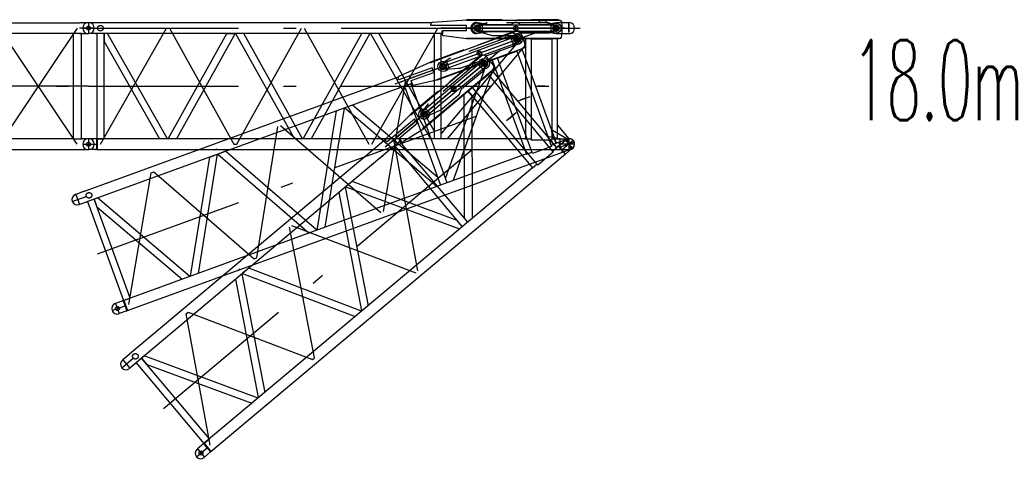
# Model space of a CAD drawing. Extents: x 2936 to 66286, y 16938 to 99139.
# Tile 22 of 25: x 53141 to 65439, y 52436 to 57926. Entities that reach past the tile are written whole.
import ezdxf
from ezdxf.enums import TextEntityAlignment as Align

# ---------------------------------------------------------------- set-up
doc = ezdxf.new("R2010")
doc.units = 0
doc.header["$LTSCALE"] = 62.5
doc.linetypes.add('CENTER', pattern=[50.5, 30, -9, 2.5, -9])
doc.linetypes.add('HIDDEN', pattern=[12.6, 8.4, -4.2])
doc.layers.add('11', color=7, linetype='CONTINUOUS')
doc.layers.add('13', color=216, linetype='CONTINUOUS')
doc.styles.get("Standard").update_dxf_attribs({"font": 'txt', "bigfont": 'bigfont'})

# ---------------------------------------------------------------- blocks, each defined once
blk = doc.blocks.new('*G38')
at = {"layer": '11', "color": 7, "linetype": 'CONTINUOUS'}
for p, q in [((58299, 57894), (58722, 57926)), ((58722, 57926), (58722, 57921)), ((59169, 57926), (58727, 57926)), ((58727, 57926), (58727, 57921)), ((59169, 57921), (59169, 57926)), ((59866, 57926), (59535, 57926)), ((59535, 57926), (59535, 57921)), ((59866, 57921), (59866, 57926)), ((54000, 57889), (53995, 57889)), ((54100, 57889), (54000, 57889)), ((54109, 57888), (54100, 57889)), ((58284, 57888), (54109, 57888)), ((58276, 57856), (58276, 57869)), ((58280, 57856), (58276, 57856)), ((58722, 57852), (58281, 57852)), ((58722, 57921), (59882, 57921)), ((58722, 57791), (58722, 57852)), ((58727, 57921), (59169, 57921)), ((58856, 57859), (58902, 57861)), ((58856, 57854), (58856, 57859)), ((58902, 57861), (59812, 57861)), ((59169, 57921), (59169, 57924)), ((59169, 57924), (59172, 57921)), ((59169, 57924), (59169, 57924)), ((59169, 57924), (59169, 57924)), ((59169, 57923), (59169, 57924)), ((59169, 57922), (59170, 57923)), ((59170, 57923), (59169, 57921)), ((59169, 57921), (59171, 57923)), ((59172, 57921), (59169, 57921)), ((59170, 57924), (59170, 57923)), ((59171, 57922), (59171, 57921)), ((59171, 57921), (59171, 57922)), ((59171, 57922), (59171, 57921)), ((59535, 57924), (59532, 57921)), ((59532, 57921), (59535, 57921)), ((59535, 57923), (59535, 57924)), ((59535, 57924), (59535, 57924)), ((59535, 57921), (59535, 57924)), ((59535, 57921), (59866, 57921)), ((59623, 57921), (59623, 57916)), ((59643, 57896), (59703, 57896)), ((59723, 57916), (59723, 57921)), ((59790, 57864), (59795, 57862)), ((59812, 57861), (59840, 57851)), ((59840, 57851), (59840, 57844)), ((59840, 57851), (59840, 57844)), ((59866, 57923), (59866, 57924)), ((59866, 57924), (59866, 57924)), ((59866, 57924), (59869, 57921)), ((59866, 57921), (59866, 57924)), ((59869, 57921), (59866, 57921)), ((54000, 57754), (53995, 57754)), ((54100, 57754), (54000, 57754)), ((54100, 57754), (54109, 57755)), ((54194, 57755), (54105, 57755)), ((54105, 57755), (54105, 56438)), ((58415, 57755), (54109, 57755)), ((54194, 56438), (54194, 57755)), ((54238, 57755), (54194, 57755)), ((54194, 57755), (54194, 57653)), ((54988, 56438), (54238, 57755)), ((54996, 56438), (55729, 57755)), ((55831, 57755), (55098, 56438)), ((55729, 57755), (55831, 57755)), ((55940, 57755), (55838, 57755)), ((55838, 57755), (56572, 56438)), ((56674, 56438), (55940, 57755)), ((56681, 56438), (57414, 57755)), ((57516, 57755), (56783, 56438)), ((57524, 57755), (58273, 56438)), ((58318, 56540), (57626, 57755)), ((57976, 57755), (57926, 57755)), ((58133, 57755), (58083, 57755)), ((58291, 57755), (58241, 57755)), ((58318, 57744), (58318, 56438)), ((58407, 56438), (58407, 57755)), ((59394, 57687), (58407, 56504)), ((58417, 57751), (58413, 57755)), ((58413, 57755), (58417, 57755)), ((58417, 57749), (58417, 57787)), ((58422, 57755), (58417, 57755)), ((58417, 57755), (58417, 57751)), ((58417, 57753), (58417, 57752)), ((58417, 57751), (58417, 57751)), ((58420, 57749), (58420, 57791)), ((58420, 57791), (58722, 57791)), ((58721, 57687), (58439, 57724)), ((58722, 57692), (58721, 57687)), ((59883, 57692), (58722, 57692)), ((58727, 57687), (58727, 57692)), ((58727, 57692), (59866, 57692)), ((59866, 57687), (58727, 57687)), ((58856, 57784), (58856, 57789)), ((58903, 57781), (58856, 57784)), ((59806, 57781), (58903, 57781)), ((59049, 57726), (59025, 57733)), ((59223, 57727), (59323, 57727)), ((59460, 57687), (59394, 57687)), ((59460, 57608), (59460, 57687)), ((59562, 57687), (59460, 57687)), ((59460, 57687), (59460, 56438)), ((59532, 56420), (59532, 57687)), ((59532, 57687), (59787, 57687)), ((59860, 57687), (59758, 57687)), ((59787, 57781), (59806, 57781)), ((59787, 57687), (59787, 56420)), ((59840, 57792), (59814, 57783)), ((59814, 57783), (59822, 57786)), ((59840, 57799), (59840, 57792)), ((59860, 56438), (59860, 57687)), ((59866, 57692), (59866, 57687)), ((59866, 57689), (59869, 57692)), ((59869, 57692), (59866, 57692)), ((59866, 57692), (59866, 57689)), ((59869, 57692), (59866, 57692)), ((59866, 57691), (59866, 57690)), ((59866, 57689), (59866, 57689)), ((54194, 57653), (54886, 56438)), ((58484, 56438), (59460, 57608)), ((59867, 56604), (59852, 56604)), ((59852, 56604), (59852, 56438)), ((60000, 56444), (59867, 56604)), ((54000, 56439), (53995, 56439)), ((54105, 56439), (54000, 56439)), ((54100, 56439), (54100, 56304)), ((54105, 56438), (54194, 56438)), ((59461, 56438), (54109, 56438)), ((54109, 56438), (54109, 56305)), ((54577, 56438), (54565, 56438)), ((55841, 56438), (55829, 56438)), ((57526, 56438), (57514, 56438)), ((58943, 56438), (58931, 56438)), ((59461, 56444), (59455, 56438)), ((59455, 56438), (59461, 56438)), ((59457, 56438), (59456, 56439)), ((59456, 56438), (59456, 56438)), ((59457, 56440), (59458, 56438)), ((59460, 56438), (59457, 56440)), ((59458, 56441), (59461, 56438)), ((59459, 56442), (59461, 56440)), ((59461, 56439), (59459, 56441)), ((59460, 56443), (59460, 56442)), ((59461, 56441), (59460, 56442)), ((59460, 56438), (59532, 56438)), ((59461, 56443), (59461, 56444)), ((59461, 56438), (59461, 56444)), ((59787, 56420), (59532, 56420)), ((59787, 56438), (59860, 56438)), ((59852, 56438), (59890, 56438)), ((59890, 56438), (59861, 56438)), ((59890, 56439), (60000, 56439)), ((59890, 56438), (59890, 56439)), ((59890, 56304), (59890, 56438)), ((60000, 56439), (60000, 56444)), ((60000, 56439), (60005, 56439)), ((54000, 56304), (53995, 56304)), ((54100, 56304), (54000, 56304)), ((54109, 56305), (54100, 56304)), ((54109, 56305), (59890, 56305)), ((59890, 56304), (60000, 56304))]:
    blk.add_line(p, q, dxfattribs=at)
at = {"layer": '11', "color": 7, "linetype": 'CENTER'}
for p, q in [((53927, 57821), (54111, 57821)), ((54000, 57889), (54000, 57754)), ((54000, 57821), (60000, 57821)), ((54095, 57889), (54089, 57889)), ((54149, 56371), (54975, 57821)), ((54975, 57821), (55010, 57821)), ((55010, 57821), (55817, 56371)), ((55817, 57821), (55852, 57821)), ((55852, 56371), (56660, 57821)), ((56695, 57821), (57502, 56371)), ((57537, 56371), (58362, 57821)), ((58221, 57821), (60140, 57821)), ((58833, 57821), (58400, 57821)), ((59952, 57821), (58833, 57821)), ((58856, 57778), (58856, 57864)), ((58856, 57813), (58856, 57838)), ((58856, 57809), (58856, 57836)), ((59338, 57782), (59338, 57859)), ((59840, 57769), (59840, 57875)), ((59840, 57821), (59840, 57864)), ((59840, 57811), (59840, 57831)), ((59840, 57819), (59840, 57824)), ((59840, 57819), (59840, 57824)), ((59840, 57821), (59840, 57784)), ((59877, 57821), (59952, 57821)), ((54089, 57754), (54100, 57754)), ((54000, 57096), (60000, 57096)), ((53927, 56371), (54111, 56371)), ((54000, 56439), (54000, 56304)), ((54095, 56439), (54089, 56439)), ((55817, 56371), (55852, 56371)), ((60072, 56371), (59888, 56371)), ((60000, 56439), (60000, 56304)), ((60000, 56433), (60000, 56316)), ((54089, 56304), (54100, 56304))]:
    blk.add_line(p, q, dxfattribs=at)
at = {"layer": '11', "color": 7, "linetype": 'HIDDEN'}
for p, q in [((58287, 57821), (58438, 57821)), ((59881, 57921), (58720, 57921)), ((58722, 57921), (58727, 57921)), ((58971, 57885), (58856, 57860)), ((58856, 57860), (58856, 57854)), ((59746, 57886), (58978, 57886)), ((59840, 57851), (59746, 57886)), ((59840, 57844), (59840, 57851)), ((55936, 57755), (55842, 57755)), ((58404, 57755), (58321, 57755)), ((58420, 57777), (58420, 57749)), ((58727, 57692), (58722, 57692)), ((58856, 57789), (58856, 57783)), ((58856, 57783), (59042, 57728)), ((59049, 57727), (59345, 57727)), ((59355, 57730), (59408, 57759)), ((59418, 57762), (59757, 57762)), ((59757, 57762), (59840, 57792)), ((59840, 57792), (59840, 57799)), ((59706, 57096), (59616, 57096)), ((59696, 57096), (59626, 57096)), ((59626, 57096), (59696, 57096))]:
    blk.add_line(p, q, dxfattribs=at)
at = {"layer": '11', "color": 7, "linetype": 'CONTINUOUS'}
blk.add_lwpolyline([(59882, 57921), (59887, 57920), (59891, 57918), (59895, 57917), (59898, 57915), (59901, 57913), (59904, 57912), (59906, 57910), (59907, 57908), (59909, 57907), (59909, 57905)], dxfattribs=at)
at = {"layer": '11', "color": 7, "linetype": 'HIDDEN'}
blk.add_lwpolyline([(59345, 57727), (59346, 57727), (59347, 57728), (59348, 57728), (59349, 57728), (59350, 57728), (59351, 57729), (59352, 57729), (59353, 57729), (59354, 57730), (59355, 57730)], dxfattribs=at)
at = {"layer": '11', "color": 7, "linetype": 'CENTER'}
for centre, radius in [((54149, 57821), 35), ((58856, 57822), 32.5), ((59840, 57821), 22.5)]:
    blk.add_circle(centre, radius, dxfattribs=at)
at = {"layer": '11', "color": 7, "linetype": 'CONTINUOUS'}
for centre, radius in [((58856, 57821), 65), ((58856, 57821), 40), ((58856, 57821), 40), ((58856, 57821), 38), ((59338, 57821), 27.5), ((59838, 57821), 65), ((59840, 57821), 40), ((59840, 57821), 40), ((59840, 57821), 38), ((59840, 57821), 27.5), ((54000, 56371), 25.5), ((54000, 56371), 25)]:
    blk.add_circle(centre, radius, dxfattribs=at)
at = {"layer": '11', "color": 7, "linetype": 'HIDDEN'}
blk.add_circle((58856, 57821), 27.5, dxfattribs=at)
at = {"layer": '11', "color": 7, "linetype": 'CONTINUOUS'}
for centre, radius, start, end in [((53995, 57821), 67.5, 90, 180), ((53995, 57821), 67.5, 180, -90), ((58301, 57869), 25, 94.338, 179.9978), ((58856, 57821), 32.5, 90, -90), ((59643, 57916), 20, 180, -90.0262), ((59703, 57916), 20, -90, 0.0175), ((59840, 57821), 22.5, -90, 90), ((59132, 57807), 784, -7.1854, 7.1852), ((58442, 57749), 25, 180, -97.4911), ((59806, 57812), 30, -90, -73.3559), ((59806, 57812), 30.1, -90, -73.4224), ((59883, 57722), 30, -90, -26.492), ((53995, 56371), 67.5, 90, 180), ((53995, 56371), 67.5, 180, -90), ((60005, 56371), 67.5, 0, 90), ((60005, 56371), 67.5, -90, 0)]:
    blk.add_arc(centre, radius, start, end, dxfattribs=at)
at = {"layer": '11', "color": 7, "linetype": 'HIDDEN'}
for centre, radius, start, end in [((58856, 57822), 32.7, 90.3823, -90.0024), ((58978, 57866), 20.1, 90, 109.1365), ((59840, 57821), 22.5, -90, 90), ((59049, 57747), 20, -109.9948, -89.9982), ((59418, 57742), 20, 90, 118.4098)]:
    blk.add_arc(centre, radius, start, end, dxfattribs=at)
blk = doc.blocks.new('*G40')
at = {"layer": '11', "color": 7, "linetype": 'HIDDEN'}
for p, q in [((58845, 57891), (58866, 57891)), ((58866, 57891), (59008, 57866)), ((59008, 57866), (59285, 57866)), ((59392, 57866), (59698, 57866)), ((59698, 57866), (59840, 57891)), ((59840, 57891), (59911, 57891)), ((58866, 57753), (58846, 57753)), ((59007, 57776), (58866, 57753)), ((59285, 57776), (59007, 57776)), ((59698, 57776), (59392, 57776)), ((59840, 57751), (59698, 57776)), ((59914, 57751), (59840, 57751))]:
    blk.add_line(p, q, dxfattribs=at)
at = {"layer": '11', "color": 7, "linetype": 'CONTINUOUS'}
for p, q in [((59911, 57891), (60005, 57891)), ((60005, 57751), (59914, 57751))]:
    blk.add_line(p, q, dxfattribs=at)
at = {"layer": '11', "color": 7, "linetype": 'CENTER'}
for p, q in [((60000, 57883), (60000, 57766)), ((60000, 57769), (60000, 57877))]:
    blk.add_line(p, q, dxfattribs=at)
at = {"layer": '11', "color": 7, "linetype": 'HIDDEN'}
for centre, radius, start, end in [((58845, 57822), 69.3, 90, -89.5209), ((59338, 57821), 70, 40.0008, 139.8162), ((59338, 57821), 70, -140.0136, -40.1776)]:
    blk.add_arc(centre, radius, start, end, dxfattribs=at)
at = {"layer": '11', "color": 7, "linetype": 'CONTINUOUS'}
blk.add_arc((60002, 57821), 70.1, -87.9355, 87.8656, dxfattribs=at)
blk = doc.blocks.new('*G39')
at = {"layer": '11', "color": 7, "linetype": 'CENTER'}
for p, q in [((58648, 57821), (60000, 57821)), ((58648, 57821), (60140, 57821)), ((59952, 57821), (58833, 57821)), ((58856, 57778), (58856, 57864)), ((58856, 57813), (58856, 57838)), ((58856, 57809), (58856, 57836)), ((59338, 57782), (59338, 57859)), ((59840, 57769), (59840, 57875)), ((59840, 57821), (59840, 57864)), ((59840, 57811), (59840, 57831)), ((59840, 57819), (59840, 57824)), ((59840, 57819), (59840, 57824)), ((59840, 57821), (59840, 57784))]:
    blk.add_line(p, q, dxfattribs=at)
at = {"layer": '11', "color": 7, "linetype": 'CONTINUOUS'}
blk.add_circle((59338, 57821), 27.5, dxfattribs=at)
at = {"layer": '11', "color": 7, "linetype": 'CENTER'}
blk.add_circle((59840, 57821), 22.5, dxfattribs=at)
at = {"layer": '11', "color": 7, "linetype": 'CONTINUOUS'}
blk.add_arc((59840, 57821), 22.5, -90, 90, dxfattribs=at)
at = {"layer": '11', "color": 7, "linetype": 'HIDDEN'}
blk.add_arc((59840, 57821), 22.5, -90, 90, dxfattribs=at)
at = {"layer": '11', "color": 7, "linetype": 'CONTINUOUS'}
blk.add_blockref('*G40', (0, 0), dxfattribs=at)
blk = doc.blocks.new('*G41')
at = {"layer": '11', "color": 7, "linetype": 'CENTER'}
for p, q in [((48072, 57821), (47888, 57821)), ((48000, 57821), (47928, 57821)), ((48000, 57889), (48000, 57754)), ((48000, 57888), (48000, 57755)), ((48111, 57821), (48000, 57821)), ((48977, 57821), (48140, 56371)), ((48977, 56371), (48140, 57821)), ((48140, 57821), (48140, 56371)), ((49953, 56371), (48977, 57821)), ((49953, 57821), (48977, 56371)), ((50930, 57821), (49953, 56371)), ((50930, 56371), (49953, 57821)), ((51907, 56371), (50930, 57821)), ((51907, 57821), (50930, 56371)), ((52883, 57821), (51907, 56371)), ((52883, 56371), (51907, 57821)), ((53860, 56371), (52883, 57821)), ((53860, 57821), (52883, 56371)), ((54072, 57821), (53888, 57821)), ((53912, 57889), (53917, 57889)), ((54000, 57889), (54000, 57754)), ((54000, 57888), (54000, 57755)), ((53917, 57754), (53906, 57754)), ((54000, 57096), (48000, 57096)), ((48000, 57096), (54000, 57096)), ((47888, 56371), (48000, 56371)), ((48000, 56439), (48000, 56304)), ((48000, 56438), (48000, 56305)), ((48000, 56371), (48071, 56371)), ((54000, 56439), (54000, 56304)), ((54000, 56438), (54000, 56305)), ((48082, 56304), (48093, 56304))]:
    blk.add_line(p, q, dxfattribs=at)
at = {"layer": '11', "color": 7, "linetype": 'CONTINUOUS'}
for p, q in [((47995, 57889), (48000, 57889)), ((48005, 57889), (48000, 57889)), ((48000, 57889), (48100, 57889)), ((48088, 57889), (48082, 57889)), ((48100, 57889), (48100, 57880)), ((48100, 57889), (48100, 57754)), ((48111, 57888), (48100, 57889)), ((49117, 57888), (48111, 57888)), ((48111, 57888), (48111, 57755)), ((48977, 57888), (48111, 57888)), ((48977, 57888), (49953, 57888)), ((49117, 57888), (50093, 57888)), ((50930, 57888), (49953, 57888)), ((50930, 57888), (51907, 57888)), ((52883, 57888), (51907, 57888)), ((52883, 57888), (53889, 57888)), ((53900, 57889), (53889, 57888)), ((54000, 57889), (53900, 57889)), ((48000, 57754), (47995, 57754)), ((48000, 57754), (48005, 57754)), ((48103, 57754), (48000, 57754)), ((48088, 57754), (48082, 57754)), ((48089, 56438), (48089, 57755)), ((48089, 57755), (48191, 57755)), ((48111, 57755), (48089, 57755)), ((48111, 57755), (48977, 57755)), ((48191, 57755), (48191, 56438)), ((48191, 57755), (49117, 57755)), ((49953, 57755), (48977, 57755)), ((50093, 57755), (49117, 57755)), ((49953, 57755), (50930, 57755)), ((51907, 57755), (50930, 57755)), ((51907, 57755), (52883, 57755)), ((53809, 57755), (52883, 57755)), ((53911, 57755), (53809, 57755)), ((53809, 57755), (53809, 56438)), ((53889, 57755), (53911, 57755)), ((53896, 57754), (54000, 57754)), ((53911, 56438), (53911, 57755)), ((47995, 56439), (48000, 56439)), ((48089, 56439), (48000, 56439)), ((48111, 56438), (48089, 56438)), ((48191, 56438), (48089, 56438)), ((48977, 56438), (48111, 56438)), ((48191, 56438), (49117, 56438)), ((48977, 56438), (49953, 56438)), ((50930, 56438), (49953, 56438)), ((50930, 56438), (51907, 56438)), ((52883, 56438), (51907, 56438)), ((53809, 56438), (52883, 56438)), ((53809, 56438), (53911, 56438)), ((53889, 56438), (53911, 56438)), ((54000, 56439), (53900, 56439)), ((53912, 56439), (53917, 56439)), ((53995, 56439), (54000, 56439)), ((54005, 56439), (54000, 56439)), ((48000, 56304), (47995, 56304)), ((48000, 56304), (48005, 56304)), ((48111, 56304), (48000, 56304)), ((49117, 56305), (48111, 56305)), ((48111, 56305), (48977, 56305)), ((49953, 56305), (48977, 56305)), ((49953, 56305), (50930, 56305)), ((51907, 56305), (50930, 56305)), ((51907, 56305), (52883, 56305)), ((52883, 56305), (53889, 56305)), ((53889, 56305), (53896, 56304)), ((53896, 56304), (54000, 56304)), ((53912, 56304), (53917, 56304))]:
    blk.add_line(p, q, dxfattribs=at)
for centre, radius in [((48000, 57821), 25), ((48000, 57821), 25), ((54000, 57821), 25), ((54000, 56371), 25.5)]:
    blk.add_circle(centre, radius, dxfattribs=at)
for centre, start, end in [((47995, 57821), 90, 180), ((47995, 57821), 180, -90), ((48005, 57821), 82.4285, 90.0021), ((53995, 57821), 90, 180), ((53995, 57821), 180, -90), ((54005, 57821), 0, 90), ((54005, 57821), -90, 0), ((47995, 56371), 90, 180), ((47995, 56371), 180, -90), ((47995, 56371), 90, 97.5755), ((53995, 56371), 90, 180), ((53995, 56371), 180, -90), ((53995, 56371), 90, 97.5755), ((54005, 56371), 0, 90), ((54005, 56371), -90, 0), ((47995, 56371), -97.5741, -89.9979)]:
    blk.add_arc(centre, 67.5, start, end, dxfattribs=at)
blk = doc.blocks.new('*G51')
at = {"layer": '11', "color": 7, "linetype": 'CENTER'}
for p, q in [((57832, 57125), (59635, 57782)), ((59459, 57718), (58408, 57335)), ((59372, 57630), (59335, 57730)), ((59354, 57679), (59339, 57719)), ((59357, 57669), (59351, 57688)), ((59354, 57677), (59353, 57681)), ((59354, 57677), (59353, 57681)), ((59389, 57692), (59459, 57718)), ((59354, 57679), (59366, 57644)), ((58896, 57471), (58869, 57543)), ((58408, 57335), (58000, 57187)), ((58444, 57301), (58414, 57383)), ((58432, 57335), (58423, 57358)), ((58433, 57331), (58424, 57357)), ((57686, 55529), (57965, 57174)), ((54114, 55001), (59752, 57053)), ((56102, 54953), (56365, 56592)), ((56398, 56604), (57653, 55517)), ((60068, 56396), (59895, 56333)), ((59977, 56435), (60023, 56308)), ((59979, 56429), (60019, 56319)), ((55573, 56303), (55606, 56315)), ((54502, 54370), (54782, 56015)), ((54782, 56015), (54815, 56027)), ((54815, 56027), (56069, 54941)), ((53798, 55657), (53971, 55720)), ((53843, 55745), (53889, 55618)), ((53932, 55778), (53926, 55776)), ((53973, 55649), (53983, 55653)), ((56069, 54941), (56102, 54953)), ((54339, 54383), (54385, 54256)), ((54428, 54415), (54422, 54413)), ((54294, 54295), (54467, 54357)), ((54469, 54286), (54479, 54290))]:
    blk.add_line(p, q, dxfattribs=at)
at = {"layer": '11', "color": 7, "linetype": 'HIDDEN'}
for p, q in [((59358, 57787), (58267, 57390)), ((59243, 57708), (58521, 57445)), ((59344, 57707), (59243, 57708)), ((59346, 57700), (59344, 57707)), ((58978, 57479), (59296, 57595)), ((59296, 57595), (59364, 57652)), ((59364, 57652), (59361, 57658)), ((58515, 57442), (58416, 57379)), ((58929, 57428), (58969, 57473)), ((58269, 57391), (58274, 57393)), ((58416, 57379), (58418, 57374)), ((58440, 57312), (58442, 57307)), ((58442, 57307), (58636, 57319)), ((58642, 57320), (58921, 57421)), ((57895, 57148), (58036, 57200)), ((58027, 57126), (57949, 57097)), ((58034, 57152), (58044, 57126)), ((58353, 57177), (58348, 57175)), ((59476, 56952), (59391, 56921)), ((59466, 56949), (59401, 56925)), ((59401, 56925), (59466, 56949)), ((55708, 56282), (55620, 56249))]:
    blk.add_line(p, q, dxfattribs=at)
at = {"layer": '11', "color": 7, "linetype": 'CONTINUOUS'}
for p, q in [((58269, 57391), (59359, 57788)), ((58459, 57396), (59314, 57707)), ((59342, 57787), (59031, 57674)), ((59033, 57669), (59344, 57782)), ((59116, 57699), (59117, 57694)), ((59143, 57682), (59199, 57703)), ((59211, 57728), (59210, 57733)), ((59292, 57702), (59297, 57702)), ((59314, 57707), (59344, 57707)), ((59344, 57782), (59342, 57787)), ((59343, 57785), (59343, 57785)), ((59343, 57785), (59347, 57783)), ((59344, 57782), (59343, 57785)), ((59343, 57784), (59343, 57784)), ((59347, 57783), (59344, 57782)), ((59344, 57707), (59346, 57700)), ((59344, 57707), (59346, 57700)), ((59438, 57572), (58348, 57175)), ((58353, 57177), (59422, 57567)), ((59424, 57562), (58354, 57173)), ((59335, 57630), (58487, 57321)), ((59032, 57672), (59030, 57668)), ((59030, 57668), (59033, 57669)), ((59031, 57674), (59033, 57669)), ((59032, 57672), (59032, 57672)), ((59033, 57669), (59032, 57672)), ((59032, 57670), (59032, 57671)), ((59318, 57624), (59335, 57630)), ((59418, 57560), (59323, 57525)), ((59364, 57652), (59343, 57634)), ((59343, 57634), (59349, 57640)), ((59361, 57658), (59364, 57652)), ((59846, 56386), (59418, 57560)), ((59425, 57568), (59422, 57567)), ((59425, 57568), (59422, 57567)), ((59422, 57567), (59424, 57562)), ((59422, 57567), (59423, 57564)), ((59423, 57564), (59425, 57568)), ((59423, 57565), (59423, 57564)), ((59423, 57564), (59423, 57564)), ((58687, 57548), (58272, 57397)), ((58274, 57393), (58689, 57544)), ((58689, 57544), (58687, 57548)), ((58689, 57544), (58688, 57546)), ((58688, 57546), (58692, 57545)), ((58688, 57546), (58688, 57546)), ((58688, 57546), (58688, 57546)), ((58688, 57545), (58688, 57546)), ((58689, 57546), (58689, 57545)), ((58689, 57544), (58689, 57546)), ((58690, 57546), (58689, 57544)), ((58692, 57545), (58689, 57544)), ((58689, 57544), (58690, 57545)), ((58690, 57545), (58691, 57544)), ((58691, 57544), (58690, 57545)), ((58691, 57545), (58691, 57545)), ((59138, 57458), (59042, 57423)), ((59110, 57448), (59350, 57535)), ((59544, 56257), (59110, 57448)), ((59350, 57535), (59784, 56344)), ((58293, 57326), (57878, 57175)), ((57880, 57221), (58267, 57395)), ((58267, 57395), (58269, 57391)), ((58272, 57397), (58274, 57393)), ((58314, 57268), (58293, 57326)), ((58416, 57378), (58459, 57396)), ((58418, 57373), (58416, 57378)), ((58442, 57308), (58440, 57312)), ((58487, 57321), (58442, 57308)), ((58980, 57400), (58458, 55951)), ((58553, 55915), (59070, 57349)), ((58643, 57319), (58618, 57318)), ((58807, 57380), (58901, 57414)), ((59042, 57423), (58980, 57400)), ((59070, 57349), (59042, 57423)), ((59042, 57423), (59470, 56249)), ((57869, 57210), (53946, 55782)), ((57872, 57176), (57867, 57189)), ((58030, 57165), (58314, 57268)), ((58038, 57130), (53991, 55657)), ((57877, 57178), (57872, 57176)), ((57921, 57087), (57874, 57070)), ((57950, 57085), (58397, 55859)), ((58042, 57125), (58029, 57161)), ((58044, 57126), (58030, 57165)), ((58480, 55889), (58030, 57127)), ((58036, 57129), (58040, 57130)), ((58041, 57126), (58036, 57129)), ((58044, 57132), (58039, 57130)), ((58040, 57130), (58041, 57126)), ((58041, 57128), (58041, 57127)), ((58041, 57126), (58041, 57126)), ((58348, 57170), (58071, 57109)), ((58347, 57175), (58348, 57170)), ((58354, 57173), (58353, 57177)), ((57625, 56979), (57578, 56962)), ((57773, 57033), (57726, 57016)), ((57193, 56822), (56954, 55334)), ((57200, 56825), (58355, 55843)), ((58362, 55954), (57296, 56860)), ((56858, 55299), (57097, 56787)), ((59795, 56544), (59781, 56539)), ((59781, 56539), (59838, 56383)), ((59975, 56440), (59795, 56544)), ((59784, 56344), (59544, 56257)), ((59777, 56361), (59846, 56386)), ((59838, 56383), (59874, 56396)), ((59874, 56396), (59847, 56386)), ((59874, 56397), (59977, 56435)), ((59874, 56396), (59874, 56397)), ((59920, 56271), (59874, 56396)), ((59977, 56435), (59975, 56440)), ((59977, 56435), (59982, 56437)), ((59471, 56250), (54442, 54419)), ((54487, 54294), (59920, 56271)), ((55275, 54722), (55514, 56211)), ((55609, 56246), (55370, 54757)), ((55514, 56211), (55609, 56246)), ((55712, 56283), (55616, 56248)), ((55616, 56248), (56756, 55261)), ((56851, 55296), (55712, 56283)), ((59469, 56255), (59465, 56248)), ((59465, 56248), (59471, 56250)), ((59466, 56250), (59468, 56249)), ((59467, 56248), (59466, 56249)), ((59466, 56248), (59466, 56248)), ((59470, 56250), (59467, 56252)), ((59467, 56251), (59471, 56250)), ((59469, 56249), (59467, 56250)), ((59468, 56254), (59469, 56253)), ((59468, 56253), (59470, 56252)), ((59470, 56253), (59468, 56253)), ((59469, 56255), (59469, 56255)), ((59471, 56250), (59469, 56255)), ((59470, 56249), (59538, 56274)), ((59920, 56271), (60023, 56308)), ((58984, 56072), (58972, 56068)), ((53843, 55745), (53838, 55744)), ((53937, 55780), (53843, 55745)), ((53946, 55782), (53937, 55780)), ((53889, 55618), (53884, 55617)), ((53983, 55653), (53889, 55618)), ((53983, 55653), (53991, 55657)), ((54071, 55686), (53987, 55655)), ((53987, 55655), (54438, 54418)), ((54113, 55701), (54071, 55686)), ((54521, 54448), (54071, 55686)), ((54071, 55686), (54106, 55590)), ((54106, 55590), (55171, 54685)), ((55267, 54720), (54113, 55701)), ((57652, 55588), (57641, 55584)), ((56069, 55011), (56057, 55007)), ((54881, 54579), (54870, 54575)), ((54339, 54383), (54334, 54381)), ((54437, 54419), (54339, 54383)), ((54433, 54417), (54479, 54290)), ((54438, 54418), (54521, 54448)), ((54442, 54419), (54487, 54294)), ((54385, 54256), (54380, 54254)), ((54479, 54290), (54385, 54256)), ((54487, 54294), (54479, 54290))]:
    blk.add_line(p, q, dxfattribs=at)
blk.add_lwpolyline([(59359, 57788), (59364, 57788), (59369, 57788), (59373, 57787), (59377, 57787), (59380, 57787), (59383, 57786), (59385, 57785), (59387, 57784), (59389, 57783), (59390, 57781)], dxfattribs=at)
at = {"layer": '11', "color": 7, "linetype": 'HIDDEN'}
blk.add_lwpolyline([(58921, 57421), (58922, 57422), (58923, 57422), (58924, 57423), (58924, 57424), (58925, 57424), (58926, 57425), (58927, 57425), (58928, 57426), (58928, 57427), (58929, 57428)], dxfattribs=at)
at = {"layer": '11', "color": 7, "linetype": 'CONTINUOUS'}
for centre, radius in [((59352, 57679), 65), ((59354, 57679), 40), ((59354, 57679), 40), ((59354, 57679), 38), ((59354, 57679), 27.5), ((58882, 57507), 27.5), ((58429, 57343), 65), ((58429, 57343), 40), ((58429, 57343), 40), ((58429, 57343), 38), ((54362, 54319), 25), ((54362, 54319), 25.5)]:
    blk.add_circle(centre, radius, dxfattribs=at)
at = {"layer": '11', "color": 7, "linetype": 'CENTER'}
for centre, radius in [((59354, 57679), 22.5), ((58429, 57343), 32.5), ((54006, 55733), 35)]:
    blk.add_circle(centre, radius, dxfattribs=at)
at = {"layer": '11', "color": 7, "linetype": 'HIDDEN'}
blk.add_circle((58429, 57343), 27.5, dxfattribs=at)
at = {"layer": '11', "color": 7, "linetype": 'CONTINUOUS'}
for centre, radius, start, end in [((59136, 57701), 20, -160, -70.0262), ((59193, 57722), 20, -70, 20.0175), ((59354, 57679), 22.5, -70, 110), ((58693, 57423), 784, 12.8146, 27.1852), ((59325, 57658), 30, -70, -53.3559), ((59325, 57658), 30.1, -70, -53.4224), ((59428, 57600), 30, -70, -6.492), ((58429, 57343), 32.5, 110, -70), ((57891, 57198), 25, 114.338, -160.0022), ((58065, 57133), 25, -160, -77.4911), ((60005, 56373), 67.5, 20, 110), ((60005, 56373), 67.5, -70, 20), ((53861, 55680), 67.5, 110, -160), ((53861, 55680), 67.5, -160, -70), ((54357, 54318), 67.5, 110, -160), ((54357, 54318), 67.5, -160, -70)]:
    blk.add_arc(centre, radius, start, end, dxfattribs=at)
at = {"layer": '11', "color": 7, "linetype": 'HIDDEN'}
for centre, radius, start, end in [((59354, 57679), 22.5, -70, 110), ((58528, 57427), 20.1, 110, 129.1365), ((58984, 57460), 20, 110, 138.4098), ((58429, 57343), 32.7, 110.3823, -70.0024), ((58636, 57339), 20, -89.9948, -69.9982)]:
    blk.add_arc(centre, radius, start, end, dxfattribs=at)
blk = doc.blocks.new('*G52')
at = {"layer": '11', "color": 7, "linetype": 'CENTER'}
for p, q in [((57705, 56339), (59175, 57572)), ((59031, 57451), (58174, 56732)), ((58974, 57403), (59031, 57451)), ((58979, 57339), (58911, 57420)), ((58945, 57379), (58918, 57412)), ((58952, 57371), (58939, 57386)), ((58947, 57378), (58944, 57381)), ((58947, 57378), (58944, 57381)), ((58945, 57379), (58969, 57351)), ((58586, 57027), (58537, 57086)), ((54938, 53070), (59534, 56927)), ((58174, 56732), (57842, 56454)), ((58220, 56713), (58164, 56780)), ((58197, 56740), (58181, 56759)), ((58200, 56737), (58182, 56758)), ((58113, 54789), (57814, 56430)), ((60055, 56418), (59915, 56300)), ((59957, 56423), (60043, 56320)), ((59960, 56419), (60036, 56329)), ((56536, 55358), (58087, 54766)), ((56823, 53705), (56509, 55335)), ((55864, 54794), (55890, 54816)), ((55218, 54252), (55245, 54274)), ((55518, 52611), (55218, 54252)), ((55245, 54274), (56796, 53683)), ((54416, 53579), (54557, 53697)), ((54428, 53677), (54515, 53574)), ((54501, 53738), (54496, 53734)), ((54583, 53631), (54592, 53638)), ((56796, 53683), (56823, 53705)), ((55348, 52468), (55489, 52586)), ((55360, 52566), (55447, 52463)), ((55433, 52627), (55428, 52624)), ((55515, 52520), (55524, 52527))]:
    blk.add_line(p, q, dxfattribs=at)
at = {"layer": '11', "color": 7, "linetype": 'HIDDEN'}
for p, q in [((58912, 57482), (58023, 56736)), ((58831, 57368), (58243, 56875)), ((58926, 57402), (58831, 57368)), ((58920, 57280), (58964, 57357)), ((58931, 57397), (58926, 57402)), ((58964, 57357), (58960, 57362)), ((58660, 57062), (58920, 57280)), ((58400, 56799), (58627, 56989)), ((58632, 56998), (58655, 57054)), ((58239, 56870), (58167, 56776)), ((58025, 56738), (58029, 56741)), ((58167, 56776), (58170, 56772)), ((58213, 56722), (58217, 56717)), ((58217, 56717), (58394, 56795)), ((59309, 56738), (59240, 56680)), ((59301, 56731), (59247, 56686)), ((59247, 56686), (59301, 56731)), ((57756, 56381), (57871, 56478)), ((58176, 56565), (58172, 56562)), ((57888, 56405), (57825, 56352)), ((57886, 56433), (57904, 56411)), ((55998, 54819), (55925, 54759))]:
    blk.add_line(p, q, dxfattribs=at)
at = {"layer": '11', "color": 7, "linetype": 'CONTINUOUS'}
for p, q in [((58025, 56738), (58914, 57483)), ((58898, 57477), (58644, 57264)), ((58647, 57260), (58901, 57473)), ((58901, 57473), (58898, 57477)), ((58899, 57475), (58899, 57475)), ((58899, 57475), (58903, 57475)), ((58901, 57473), (58899, 57475)), ((58900, 57474), (58899, 57474)), ((58903, 57475), (58901, 57473)), ((58202, 56807), (58898, 57392)), ((58945, 57327), (58253, 56747)), ((58715, 57317), (58718, 57313)), ((58746, 57310), (58792, 57349)), ((58795, 57377), (58792, 57381)), ((58880, 57379), (58884, 57382)), ((58898, 57392), (58926, 57402)), ((58926, 57402), (58931, 57397)), ((58926, 57402), (58931, 57397)), ((58930, 57315), (58945, 57327)), ((58964, 57357), (58950, 57333)), ((58950, 57333), (58955, 57340)), ((58960, 57362), (58964, 57357)), ((59061, 57308), (58172, 56562)), ((58176, 56565), (59048, 57297)), ((59052, 57293), (58179, 56561)), ((58644, 57264), (58647, 57260)), ((58645, 57262), (58645, 57262)), ((58645, 57262), (58645, 57258)), ((58647, 57260), (58645, 57262)), ((58645, 57258), (58647, 57260)), ((58646, 57261), (58646, 57262)), ((58796, 57079), (58991, 57243)), ((59047, 57289), (58969, 57224)), ((58991, 57243), (59806, 56272)), ((59850, 56332), (59047, 57289)), ((59051, 57299), (59048, 57297)), ((59051, 57299), (59048, 57297)), ((59048, 57297), (59052, 57293)), ((59048, 57297), (59050, 57295)), ((59049, 57296), (59050, 57295)), ((59050, 57295), (59051, 57299)), ((59050, 57295), (59050, 57295)), ((58818, 57098), (58741, 57032)), ((59611, 56108), (58796, 57079)), ((58364, 57028), (58026, 56745)), ((58029, 56741), (58367, 57024)), ((58367, 57024), (58364, 57028)), ((58367, 57025), (58365, 57027)), ((58365, 57027), (58369, 57026)), ((58365, 57027), (58365, 57027)), ((58365, 57027), (58366, 57027)), ((58366, 57026), (58365, 57026)), ((58366, 57027), (58367, 57026)), ((58367, 57025), (58367, 57027)), ((58367, 57027), (58367, 57025)), ((58367, 57025), (58368, 57027)), ((58369, 57026), (58367, 57025)), ((58368, 57027), (58369, 57026)), ((58368, 57026), (58368, 57026)), ((58369, 57026), (58369, 57026)), ((58534, 56911), (58610, 56975)), ((58741, 57032), (58690, 56990)), ((58690, 56990), (58694, 55449)), ((58792, 56971), (58741, 57032)), ((58741, 57032), (59544, 56075)), ((58796, 55448), (58792, 56971)), ((57718, 56444), (58021, 56741)), ((58021, 56741), (58025, 56737)), ((58026, 56745), (58029, 56741)), ((58168, 56775), (58202, 56807)), ((58171, 56772), (58168, 56775)), ((58215, 56718), (58212, 56722)), ((58253, 56747), (58215, 56718)), ((58400, 56798), (58377, 56788)), ((58070, 56684), (57731, 56401)), ((57877, 56443), (58109, 56638)), ((58109, 56638), (58070, 56684)), ((58174, 56557), (57935, 56405)), ((58172, 56561), (58174, 56557)), ((58179, 56561), (58176, 56565)), ((59749, 56464), (59737, 56454)), ((59737, 56454), (59844, 56327)), ((59953, 56427), (59749, 56464)), ((57711, 56430), (54513, 53747)), ((57897, 56413), (54598, 53645)), ((57725, 56400), (57716, 56410)), ((57729, 56403), (57725, 56400)), ((57801, 56333), (57763, 56301)), ((57830, 56341), (58669, 55341)), ((57904, 56411), (57877, 56443)), ((57902, 56410), (57878, 56439)), ((58737, 55398), (57890, 56407)), ((57895, 56411), (57898, 56414)), ((57901, 56411), (57895, 56411)), ((57902, 56417), (57898, 56413)), ((57898, 56414), (57901, 56411)), ((57900, 56412), (57901, 56412)), ((57901, 56411), (57901, 56411)), ((59794, 56286), (59850, 56332)), ((59844, 56327), (59873, 56352)), ((59873, 56352), (59851, 56333)), ((59873, 56353), (59957, 56423)), ((59873, 56352), (59873, 56353)), ((59959, 56249), (59873, 56352)), ((59957, 56423), (59953, 56427)), ((59957, 56423), (59960, 56426)), ((55530, 52534), (59959, 56250)), ((57681, 56231), (57642, 56199)), ((59806, 56272), (59611, 56108)), ((59959, 56249), (60043, 56320)), ((57560, 56130), (57522, 56098)), ((59544, 56075), (59599, 56122)), ((59544, 56076), (55445, 52636)), ((59541, 56080), (59540, 56072)), ((59542, 56078), (59540, 56079)), ((59540, 56078), (59543, 56077)), ((59544, 56077), (59540, 56077)), ((59540, 56076), (59544, 56076)), ((59540, 56072), (59544, 56076)), ((59540, 56075), (59542, 56074)), ((59543, 56075), (59540, 56075)), ((59542, 56074), (59540, 56074)), ((59540, 56073), (59540, 56073)), ((59541, 56080), (59541, 56080)), ((59544, 56076), (59541, 56080)), ((59541, 56079), (59541, 56079)), ((57214, 55840), (58635, 55313)), ((58603, 55419), (57292, 55906)), ((57415, 54289), (57130, 55769)), ((57208, 55835), (57493, 54354)), ((59147, 55743), (59138, 55735)), ((55839, 54686), (55917, 54752)), ((55917, 54752), (56202, 53271)), ((56001, 54822), (55923, 54756)), ((55923, 54756), (57331, 54219)), ((57409, 54284), (56001, 54822)), ((58062, 54832), (58053, 54824)), ((56124, 53206), (55839, 54686)), ((54513, 53747), (54505, 53742)), ((56771, 53749), (56762, 53741)), ((54428, 53677), (54424, 53674)), ((54505, 53742), (54428, 53677)), ((54592, 53638), (54515, 53574)), ((54592, 53638), (54598, 53645)), ((54663, 53699), (54595, 53642)), ((54595, 53642), (55441, 52633)), ((54697, 53728), (54663, 53699)), ((55510, 52690), (54663, 53699)), ((54663, 53699), (54728, 53621)), ((56118, 53201), (54697, 53728)), ((54728, 53621), (56039, 53135)), ((54515, 53574), (54511, 53571)), ((55803, 52936), (55794, 52929)), ((55441, 52633), (55510, 52690)), ((55360, 52566), (55356, 52563)), ((55441, 52634), (55360, 52566)), ((55437, 52631), (55524, 52528)), ((55445, 52636), (55530, 52534)), ((55524, 52528), (55447, 52463)), ((55530, 52534), (55524, 52528)), ((55447, 52463), (55443, 52460))]:
    blk.add_line(p, q, dxfattribs=at)
blk.add_lwpolyline([(58914, 57483), (58918, 57485), (58923, 57486), (58926, 57488), (58930, 57488), (58933, 57489), (58936, 57489), (58939, 57489), (58941, 57489), (58943, 57489), (58945, 57488)], dxfattribs=at)
at = {"layer": '11', "color": 7, "linetype": 'HIDDEN'}
blk.add_lwpolyline([(58627, 56989), (58628, 56990), (58628, 56991), (58629, 56991), (58630, 56992), (58630, 56993), (58631, 56994), (58631, 56995), (58632, 56996), (58632, 56997), (58632, 56998)], dxfattribs=at)
at = {"layer": '11', "color": 7, "linetype": 'CONTINUOUS'}
for centre, radius in [((58944, 57378), 65), ((58945, 57379), 40), ((58945, 57379), 40), ((58945, 57379), 38), ((58946, 57379), 27.5), ((58561, 57057), 27.5), ((58192, 56747), 65), ((58192, 56747), 40), ((58192, 56747), 40), ((58192, 56747), 38), ((55404, 52514), 25.5), ((55404, 52514), 25)]:
    blk.add_circle(centre, radius, dxfattribs=at)
at = {"layer": '11', "color": 7, "linetype": 'CENTER'}
for centre, radius in [((58945, 57379), 22.5), ((58192, 56747), 32.5), ((54586, 53722), 35)]:
    blk.add_circle(centre, radius, dxfattribs=at)
at = {"layer": '11', "color": 7, "linetype": 'HIDDEN'}
blk.add_circle((58192, 56747), 27.5, dxfattribs=at)
at = {"layer": '11', "color": 7, "linetype": 'CONTINUOUS'}
for centre, radius, start, end in [((58412, 56913), 784, 32.8146, 47.1852), ((58734, 57325), 20, -140, -50.0262), ((58780, 57364), 20, -50, 40.0175), ((58945, 57379), 22.5, -50, 130), ((58925, 57350), 30, -50, -33.3559), ((58925, 57350), 30.1, -50, -33.4224), ((59042, 57331), 30, -50, 13.508), ((58192, 56747), 32.5, 130, -50), ((57735, 56426), 25, 134.338, -140.0022), ((57921, 56426), 25, -140, -57.4911), ((60004, 56375), 67.5, 40, 130), ((60004, 56375), 67.5, -50, 40), ((54468, 53622), 67.5, 130, -140), ((54468, 53622), 67.5, -140, -50), ((55400, 52511), 67.5, 130, -140), ((55400, 52511), 67.5, -140, -50)]:
    blk.add_arc(centre, radius, start, end, dxfattribs=at)
at = {"layer": '11', "color": 7, "linetype": 'HIDDEN'}
for centre, radius, start, end in [((58945, 57379), 22.5, -50, 130), ((58673, 57047), 20, 130, 158.4098), ((58256, 56859), 20.1, 130, 149.1365), ((58192, 56747), 32.7, 130.3823, -50.0024), ((58387, 56814), 20, -69.9948, -49.9982)]:
    blk.add_arc(centre, radius, start, end, dxfattribs=at)

msp = doc.modelspace()

# ---------------------------------------------------------------- block references
at = {"layer": '11', "color": 7, "linetype": 'CONTINUOUS'}
for name in ['*G38', '*G41', '*G39', '*G51', '*G52']:
    msp.add_blockref(name, (0, 0), dxfattribs=at)

# ---------------------------------------------------------------- texts
at = {"layer": '13', "color": 216, "linetype": 'CONTINUOUS', "width": 0.5}
msp.add_text('18.0m', height=1000, dxfattribs=at).set_placement((63540, 56371), align=Align.BOTTOM_LEFT)

doc.saveas('drawing.dxf')
